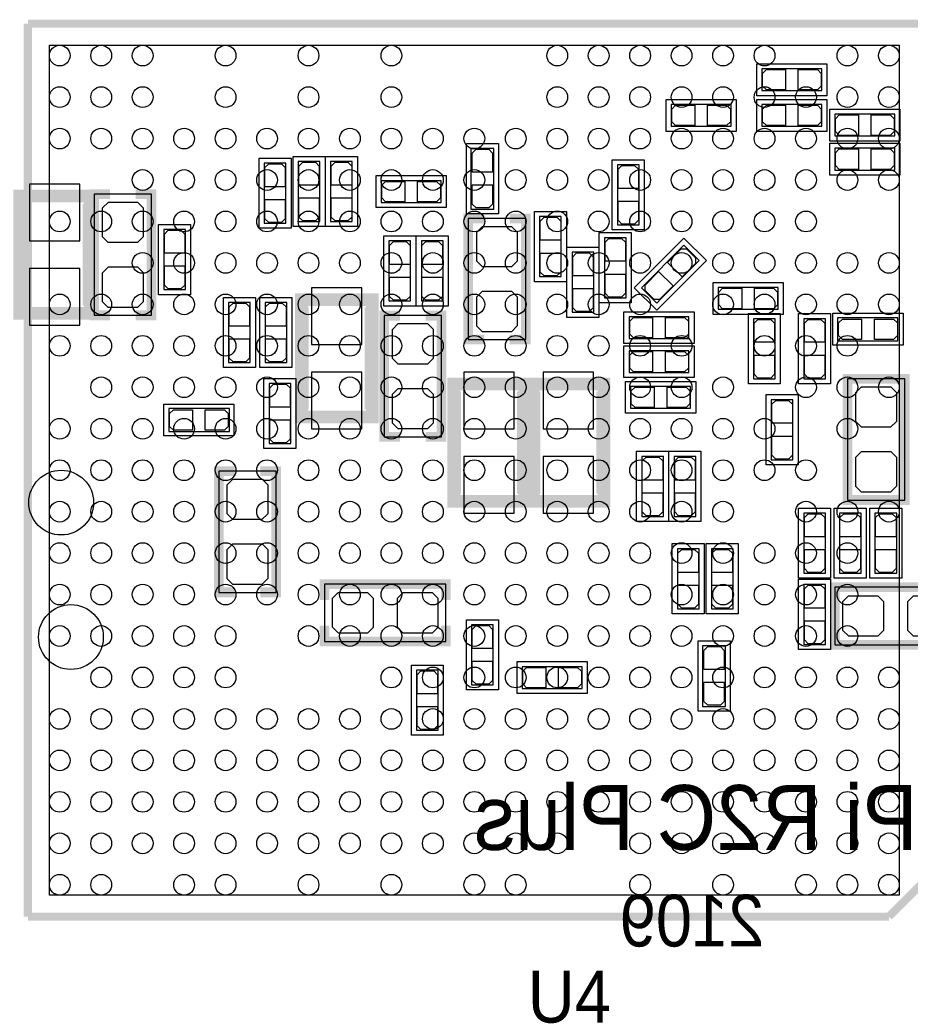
# Model space of a CAD drawing. Extents: x -6.1 to 57.8, y -3.4 to 52.8.
# Tile 5 of 11: x 7.9 to 21.8, y 17.8 to 33.2. Entities that reach past the tile are written whole.
import ezdxf

# ---------------------------------------------------------------- set-up
doc = ezdxf.new("R2010")
doc.units = 0
for name, color, linetype in [('PG_ASSEMBLY_BOTTOM', 12, 'CONTINUOUS'), ('PG_ASSEMBLY_TOP', 120, 'CONTINUOUS'), ('PG_SILKSCREEN_BOTTOM', 12, 'CONTINUOUS'), ('PG_SILKSCREEN_TOP', 9, 'CONTINUOUS'), ('PIN_BOTTOM', 1, 'CONTINUOUS'), ('PIN_TOP', 110, 'CONTINUOUS')]:
    doc.layers.add(name, color=color, linetype=linetype)

msp = doc.modelspace()

# ---------------------------------------------------------------- linework, layer by layer
at = {"layer": 'PG_ASSEMBLY_BOTTOM'}
for points in [[(20.364399, 32.453402), (19.494398, 32.453402), (19.494398, 32.113398), (20.434402, 32.113398), (20.434402, 32.453402), (20.344409, 32.453402)], [(18.941999, 31.894602), (18.071998, 31.894602), (18.071998, 31.554598), (19.012002, 31.554598), (19.012002, 31.894602), (18.922009, 31.894602)], [(20.364399, 31.894602), (19.494398, 31.894602), (19.494398, 31.554598), (20.434402, 31.554598), (20.434402, 31.894602), (20.344409, 31.894602)], [(21.507399, 31.742202), (20.637398, 31.742202), (20.637398, 31.402198), (21.577402, 31.402198), (21.577402, 31.742202), (21.487409, 31.742202)], [(14.93299, 31.144007), (14.93299, 30.253991), (15.29301, 30.253991), (15.29301, 31.204002), (14.93299, 31.204002), (14.93299, 31.133999)], [(21.507399, 31.208777), (20.637398, 31.208777), (20.637398, 30.868772), (21.577402, 30.868772), (21.577402, 31.208777), (21.487409, 31.208777)], [(11.691798, 30.905399), (11.691798, 30.035398), (12.031802, 30.035398), (12.031802, 30.975402), (11.691798, 30.975402), (11.691798, 30.885409)], [(12.225172, 30.930799), (12.225172, 30.060798), (12.565177, 30.060798), (12.565177, 31.000802), (12.225172, 31.000802), (12.225172, 30.910809)], [(12.733172, 30.930799), (12.733172, 30.060798), (13.073177, 30.060798), (13.073177, 31.000802), (12.733172, 31.000802), (12.733172, 30.910809)], [(17.569002, 30.080001), (17.569002, 30.950002), (17.228998, 30.950002), (17.228998, 30.009998), (17.569002, 30.009998), (17.569002, 30.099991)], [(13.595401, 30.360798), (14.465402, 30.360798), (14.465402, 30.700802), (13.525398, 30.700802), (13.525398, 30.360798), (13.615391, 30.360798)], [(9.924288, 30.490211), (9.024112, 30.490211), (9.024112, 28.590189), (9.924288, 28.590189), (9.924288, 30.490211)], [(14.891512, 28.209189), (15.791688, 28.209189), (15.791688, 30.109211), (14.891512, 30.109211), (14.891512, 28.209189)], [(16.009772, 30.067199), (16.009772, 29.197198), (16.349777, 29.197198), (16.349777, 30.137202), (16.009772, 30.137202), (16.009772, 30.047209)], [(10.457002, 29.064001), (10.457002, 29.934002), (10.116998, 29.934002), (10.116998, 28.993998), (10.457002, 28.993998), (10.457002, 29.083991)], [(17.365802, 28.937001), (17.365802, 29.807002), (17.025798, 29.807002), (17.025798, 28.866998), (17.365802, 28.866998), (17.365802, 28.956991)], [(13.647598, 29.686199), (13.647598, 28.816198), (13.987602, 28.816198), (13.987602, 29.756202), (13.647598, 29.756202), (13.647598, 29.666209)], [(14.155572, 29.686199), (14.155572, 28.816198), (14.495577, 28.816198), (14.495577, 29.756202), (14.155572, 29.756202), (14.155572, 29.666209)], [(17.896764, 28.832353), (18.511952, 29.447541), (18.271541, 29.687952), (17.606848, 29.023259), (17.847259, 28.782848), (17.910912, 28.846475)], [(16.517823, 29.508399), (16.517823, 28.638398), (16.857828, 28.638398), (16.857828, 29.578402), (16.517823, 29.578402), (16.517823, 29.488409)], [(19.678599, 29.024402), (18.808598, 29.024402), (18.808598, 28.684398), (19.748602, 28.684398), (19.748602, 29.024402), (19.658609, 29.024402)], [(11.473002, 27.921001), (11.473002, 28.791002), (11.132998, 28.791002), (11.132998, 27.850998), (11.473002, 27.850998), (11.473002, 27.940991)], [(12.044502, 27.921001), (12.044502, 28.791002), (11.704498, 28.791002), (11.704498, 27.850998), (12.044502, 27.850998), (12.044502, 27.940991)], [(14.470913, 28.585185), (13.570737, 28.585185), (13.570737, 26.685164), (14.470913, 26.685164), (14.470913, 28.585185)], [(17.481601, 28.227223), (18.351602, 28.227223), (18.351602, 28.567228), (17.411598, 28.567228), (17.411598, 28.227223), (17.501591, 28.227223)], [(19.362598, 28.466999), (19.362598, 27.596998), (19.702602, 27.596998), (19.702602, 28.537002), (19.362598, 28.537002), (19.362598, 28.447009)], [(20.149998, 28.466999), (20.149998, 27.596998), (20.490002, 27.596998), (20.490002, 28.537002), (20.149998, 28.537002), (20.149998, 28.447009)], [(21.568207, 28.551784), (20.678191, 28.551784), (20.678191, 28.191765), (21.628202, 28.191765), (21.628202, 28.551784), (21.558199, 28.551784)], [(17.481601, 27.693798), (18.351602, 27.693798), (18.351602, 28.033802), (17.411598, 28.033802), (17.411598, 27.693798), (17.501591, 27.693798)], [(12.108002, 26.651001), (12.108002, 27.521002), (11.767998, 27.521002), (11.767998, 26.580998), (12.108002, 26.580998), (12.108002, 26.670991)], [(20.835112, 25.694564), (21.735288, 25.694564), (21.735288, 27.594585), (20.835112, 27.594585), (20.835112, 25.694564)], [(17.507001, 27.134998), (18.377002, 27.134998), (18.377002, 27.475002), (17.436998, 27.475002), (17.436998, 27.134998), (17.526991, 27.134998)], [(19.981977, 26.397001), (19.981977, 27.267002), (19.641972, 27.267002), (19.641972, 26.326998), (19.981977, 26.326998), (19.981977, 26.416991)], [(10.257993, 26.76939), (11.148009, 26.76939), (11.148009, 27.12941), (10.197998, 27.12941), (10.197998, 26.76939), (10.268001, 26.76939)], [(17.609998, 26.307999), (17.609998, 25.437998), (17.950002, 25.437998), (17.950002, 26.378002), (17.609998, 26.378002), (17.609998, 26.288009)], [(18.118023, 26.307999), (18.118023, 25.437998), (18.458028, 25.437998), (18.458028, 26.378002), (18.118023, 26.378002), (18.118023, 26.288009)], [(10.979912, 24.246764), (11.880088, 24.246764), (11.880088, 26.146785), (10.979912, 26.146785), (10.979912, 24.246764)], [(20.490028, 24.619001), (20.490028, 25.489002), (20.150023, 25.489002), (20.150023, 24.548998), (20.490028, 24.548998), (20.490028, 24.638991)], [(21.048777, 24.619001), (21.048777, 25.489002), (20.708772, 25.489002), (20.708772, 24.548998), (21.048777, 24.548998), (21.048777, 24.638991)], [(21.607628, 24.619001), (21.607628, 25.489002), (21.267623, 25.489002), (21.267623, 24.548998), (21.607628, 24.548998), (21.607628, 24.638991)], [(18.508802, 24.060201), (18.508802, 24.930202), (18.168798, 24.930202), (18.168798, 23.990198), (18.508802, 23.990198), (18.508802, 24.080191)], [(19.042202, 24.060201), (19.042202, 24.930202), (18.702198, 24.930202), (18.702198, 23.990198), (19.042202, 23.990198), (19.042202, 24.080191)], [(12.638989, 24.376888), (12.638989, 23.476712), (14.539011, 23.476712), (14.539011, 24.376888), (12.638989, 24.376888)], [(20.489977, 23.501401), (20.489977, 24.371402), (20.149972, 24.371402), (20.149972, 23.431398), (20.489977, 23.431398), (20.489977, 23.521391)], [(20.639989, 24.326113), (20.639989, 23.425937), (22.540011, 23.425937), (22.540011, 24.326113), (20.639989, 24.326113)], [(14.942972, 23.666399), (14.942972, 22.796398), (15.282977, 22.796398), (15.282977, 23.736402), (14.942972, 23.736402), (14.942972, 23.646409)], [(18.56519, 23.346207), (18.56519, 22.456191), (18.92521, 22.456191), (18.92521, 23.406202), (18.56519, 23.406202), (18.56519, 23.336199)], [(14.419377, 22.155201), (14.419377, 23.025202), (14.079372, 23.025202), (14.079372, 22.085198), (14.419377, 22.085198), (14.419377, 22.175191)], [(16.605199, 23.080777), (15.735198, 23.080777), (15.735198, 22.740772), (16.675202, 22.740772), (16.675202, 23.080777), (16.585209, 23.080777)]]:
    msp.add_lwpolyline(points, dxfattribs=at)
at = {"layer": 'PG_ASSEMBLY_BOTTOM', "const_width": 0.2}
for points in [[(8.967394, 28.620212), (8.967394, 30.460188), (7.857388, 30.460188), (7.857388, 28.620212), (8.967394, 28.620212)], [(13.386994, 26.994612), (13.386994, 28.834588), (12.276988, 28.834588), (12.276988, 26.994612), (13.386994, 26.994612)], [(15.774594, 25.673812), (15.774594, 27.513788), (14.664588, 27.513788), (14.664588, 25.673812), (15.774594, 25.673812)], [(17.019194, 25.673812), (17.019194, 27.513788), (15.909188, 27.513788), (15.909188, 25.673812), (17.019194, 25.673812)]]:
    msp.add_lwpolyline(points, dxfattribs=at)
at = {"layer": 'PG_ASSEMBLY_TOP'}
msp.add_lwpolyline([(21.648395, 32.824395), (21.648395, 19.499605), (8.323605, 19.499605), (8.323605, 32.824395)], close=True, dxfattribs=at)
at = {"layer": 'PG_SILKSCREEN_BOTTOM'}
for points in [[(20.514412, 32.533412), (20.514412, 32.033388), (19.414388, 32.033388), (19.414388, 32.533412), (20.514412, 32.533412)], [(19.092012, 31.974612), (19.092012, 31.474588), (17.991988, 31.474588), (17.991988, 31.974612), (19.092012, 31.974612)], [(20.514412, 31.974612), (20.514412, 31.474588), (19.414388, 31.474588), (19.414388, 31.974612), (20.514412, 31.974612)], [(21.657412, 31.822212), (21.657412, 31.322188), (20.557388, 31.322188), (20.557388, 31.822212), (21.657412, 31.822212)], [(14.862988, 31.284012), (15.363012, 31.284012), (15.363012, 30.183988), (14.862988, 30.183988), (14.862988, 31.284012)], [(21.657412, 31.288787), (21.657412, 30.788762), (20.557388, 30.788762), (20.557388, 31.288787), (21.657412, 31.288787)], [(11.611788, 31.055412), (12.111812, 31.055412), (12.111812, 29.955388), (11.611788, 29.955388), (11.611788, 31.055412)], [(12.145162, 31.080812), (12.645187, 31.080812), (12.645187, 29.980788), (12.145162, 29.980788), (12.145162, 31.080812)], [(12.653162, 31.080812), (13.153187, 31.080812), (13.153187, 29.980788), (12.653162, 29.980788), (12.653162, 31.080812)], [(17.649012, 29.929988), (17.148988, 29.929988), (17.148988, 31.030012), (17.649012, 31.030012), (17.649012, 29.929988)], [(13.445388, 30.280788), (13.445388, 30.780812), (14.545412, 30.780812), (14.545412, 30.280788), (13.445388, 30.280788)], [(15.929762, 30.217212), (16.429787, 30.217212), (16.429787, 29.117188), (15.929762, 29.117188), (15.929762, 30.217212)], [(10.537012, 28.913988), (10.036988, 28.913988), (10.036988, 30.014012), (10.537012, 30.014012), (10.537012, 28.913988)], [(13.567588, 29.836212), (14.067612, 29.836212), (14.067612, 28.736188), (13.567588, 28.736188), (13.567588, 29.836212)], [(14.075562, 29.836212), (14.575587, 29.836212), (14.575587, 28.736188), (14.075562, 28.736188), (14.075562, 29.836212)], [(17.445812, 28.786988), (16.945788, 28.786988), (16.945788, 29.887012), (17.445812, 29.887012), (17.445812, 28.786988)], [(17.847259, 28.669691), (17.493691, 29.023259), (18.271541, 29.801109), (18.625109, 29.447541), (17.847259, 28.669691)], [(16.437813, 29.658412), (16.937838, 29.658412), (16.937838, 28.558388), (16.437813, 28.558388), (16.437813, 29.658412)], [(19.828612, 29.104412), (19.828612, 28.604388), (18.728588, 28.604388), (18.728588, 29.104412), (19.828612, 29.104412)], [(11.553012, 27.770988), (11.052988, 27.770988), (11.052988, 28.871012), (11.553012, 28.871012), (11.553012, 27.770988)], [(12.124512, 27.770988), (11.624488, 27.770988), (11.624488, 28.871012), (12.124512, 28.871012), (12.124512, 27.770988)], [(17.331588, 28.147213), (17.331588, 28.647238), (18.431612, 28.647238), (18.431612, 28.147213), (17.331588, 28.147213)], [(19.282588, 28.617012), (19.782612, 28.617012), (19.782612, 27.516988), (19.282588, 27.516988), (19.282588, 28.617012)], [(20.069988, 28.617012), (20.570012, 28.617012), (20.570012, 27.516988), (20.069988, 27.516988), (20.069988, 28.617012)], [(21.708212, 28.621787), (21.708212, 28.121762), (20.608188, 28.121762), (20.608188, 28.621787), (21.708212, 28.621787)], [(17.331588, 27.613788), (17.331588, 28.113812), (18.431612, 28.113812), (18.431612, 27.613788), (17.331588, 27.613788)], [(12.188012, 26.500988), (11.687988, 26.500988), (11.687988, 27.601012), (12.188012, 27.601012), (12.188012, 26.500988)], [(17.356988, 27.054988), (17.356988, 27.555012), (18.457012, 27.555012), (18.457012, 27.054988), (17.356988, 27.054988)], [(20.061987, 26.246988), (19.561962, 26.246988), (19.561962, 27.347012), (20.061987, 27.347012), (20.061987, 26.246988)], [(10.117988, 26.699388), (10.117988, 27.199412), (11.218012, 27.199412), (11.218012, 26.699388), (10.117988, 26.699388)], [(17.529988, 26.458012), (18.030012, 26.458012), (18.030012, 25.357988), (17.529988, 25.357988), (17.529988, 26.458012)], [(18.038013, 26.458012), (18.538038, 26.458012), (18.538038, 25.357988), (18.038013, 25.357988), (18.038013, 26.458012)], [(20.570038, 24.468988), (20.070013, 24.468988), (20.070013, 25.569012), (20.570038, 25.569012), (20.570038, 24.468988)], [(21.128787, 24.468988), (20.628762, 24.468988), (20.628762, 25.569012), (21.128787, 25.569012), (21.128787, 24.468988)], [(21.687638, 24.468988), (21.187613, 24.468988), (21.187613, 25.569012), (21.687638, 25.569012), (21.687638, 24.468988)], [(18.588812, 23.910188), (18.088788, 23.910188), (18.088788, 25.010212), (18.588812, 25.010212), (18.588812, 23.910188)], [(19.122212, 23.910188), (18.622188, 23.910188), (18.622188, 25.010212), (19.122212, 25.010212), (19.122212, 23.910188)], [(20.569987, 23.351388), (20.069962, 23.351388), (20.069962, 24.451412), (20.569987, 24.451412), (20.569987, 23.351388)], [(14.862962, 23.816412), (15.362987, 23.816412), (15.362987, 22.716388), (14.862962, 22.716388), (14.862962, 23.816412)], [(18.495188, 23.486212), (18.995212, 23.486212), (18.995212, 22.386188), (18.495188, 22.386188), (18.495188, 23.486212)], [(16.755212, 23.160787), (16.755212, 22.660762), (15.655188, 22.660762), (15.655188, 23.160787), (16.755212, 23.160787)], [(14.499387, 22.005188), (13.999362, 22.005188), (13.999362, 23.105212), (14.499387, 23.105212), (14.499387, 22.005188)]]:
    msp.add_lwpolyline(points, dxfattribs=at)
for points, const_width in [([(7.867396, 28.740202), (7.867396, 30.340198)], 0.2), ([(8.947404, 28.740202), (8.947404, 30.340198)], 0.2), ([(9.274302, 28.590189), (9.024112, 28.590189), (9.024112, 30.490211), (9.274302, 30.490211)], 0.1524), ([(9.674098, 28.590189), (9.924288, 28.590189), (9.924288, 30.490211), (9.674098, 30.490211)], 0.1524), ([(15.141702, 30.109211), (14.891512, 30.109211), (14.891512, 28.209189), (15.141702, 28.209189)], 0.1524), ([(15.541498, 30.109211), (15.791688, 30.109211), (15.791688, 28.209189), (15.541498, 28.209189)], 0.1524), ([(12.286996, 27.114602), (12.286996, 28.714598)], 0.2), ([(13.367004, 27.114602), (13.367004, 28.714598)], 0.2), ([(13.820927, 26.685164), (13.570737, 26.685164), (13.570737, 28.585185), (13.820927, 28.585185)], 0.1524), ([(14.220723, 26.685164), (14.470913, 26.685164), (14.470913, 28.585185), (14.220723, 28.585185)], 0.1524), ([(21.51126, 27.594535), (20.835112, 27.594585), (20.835112, 25.694564), (21.085302, 25.694564)], 0.1524), ([(21.485098, 27.594585), (21.735288, 27.594585), (21.735288, 25.694564), (21.06676, 25.694615)], 0.1524), ([(14.674596, 25.793802), (14.674596, 27.393798)], 0.2), ([(15.754604, 25.793802), (15.754604, 27.393798)], 0.2), ([(15.919196, 25.793802), (15.919196, 27.393798)], 0.2), ([(16.999204, 25.793802), (16.999204, 27.393798)], 0.2), ([(11.230102, 26.146785), (10.979912, 26.146785), (10.979912, 24.246764), (11.230102, 24.246764)], 0.1524), ([(11.629898, 26.146785), (11.880088, 26.146785), (11.880088, 24.246764), (11.629898, 24.246764)], 0.1524), ([(14.539011, 24.126698), (14.539011, 24.376888), (12.638989, 24.376888), (12.638989, 24.126698)], 0.1524), ([(22.53996, 23.649965), (22.540011, 24.326113), (20.639989, 24.326113), (20.639989, 24.075923)], 0.1524), ([(22.540011, 23.676127), (22.540011, 23.425937), (20.639989, 23.425937), (20.64004, 24.094465)], 0.1524), ([(14.539011, 23.726902), (14.539011, 23.476712), (12.638989, 23.476712), (12.638989, 23.726902)], 0.1524)]:
    msp.add_lwpolyline(points, dxfattribs=dict(at, const_width=const_width))
at = {"layer": 'PG_SILKSCREEN_TOP', "const_width": 0.127}
for points in [[(7.985989, 19.161989), (7.985989, 33.161986)], [(7.985989, 33.161986), (21.985884, 33.161986)], [(21.985884, 19.661886), (21.486089, 19.161989)], [(21.486089, 19.161989), (7.985989, 19.161989)]]:
    msp.add_lwpolyline(points, dxfattribs=at)
at = {"layer": 'PIN_BOTTOM'}
for points in [[(19.564401, 32.443395), (19.8644, 32.443395), (19.8644, 32.123405), (19.564401, 32.123405), (19.504381, 32.1834), (19.504381, 32.3834)], [(20.364399, 32.123405), (20.0644, 32.123405), (20.0644, 32.443395), (20.364399, 32.443395), (20.424419, 32.3834), (20.424419, 32.1834)], [(18.142001, 31.884595), (18.442, 31.884595), (18.442, 31.564605), (18.142001, 31.564605), (18.081981, 31.6246), (18.081981, 31.8246)], [(18.941999, 31.564605), (18.642, 31.564605), (18.642, 31.884595), (18.941999, 31.884595), (19.002019, 31.8246), (19.002019, 31.6246)], [(19.564401, 31.884595), (19.8644, 31.884595), (19.8644, 31.564605), (19.564401, 31.564605), (19.504381, 31.6246), (19.504381, 31.8246)], [(20.364399, 31.564605), (20.0644, 31.564605), (20.0644, 31.884595), (20.364399, 31.884595), (20.424419, 31.8246), (20.424419, 31.6246)], [(20.707401, 31.732195), (21.0074, 31.732195), (21.0074, 31.412205), (20.707401, 31.412205), (20.647381, 31.4722), (20.647381, 31.6722)], [(21.507399, 31.412205), (21.2074, 31.412205), (21.2074, 31.732195), (21.507399, 31.732195), (21.567419, 31.6722), (21.567419, 31.4722)], [(15.272995, 31.133999), (15.272995, 30.834), (14.953005, 30.834), (14.953005, 31.133999), (15.013, 31.194019), (15.213, 31.194019)], [(20.707401, 31.198769), (21.0074, 31.198769), (21.0074, 30.87878), (20.707401, 30.87878), (20.647381, 30.938775), (20.647381, 31.138774)], [(21.507399, 30.87878), (21.2074, 30.87878), (21.2074, 31.198769), (21.507399, 31.198769), (21.567419, 31.138774), (21.567419, 30.938775)], [(12.021795, 30.905399), (12.021795, 30.6054), (11.701805, 30.6054), (11.701805, 30.905399), (11.7618, 30.965419), (11.9618, 30.965419)], [(12.555169, 30.930799), (12.555169, 30.6308), (12.23518, 30.6308), (12.23518, 30.930799), (12.295175, 30.990819), (12.495174, 30.990819)], [(13.063169, 30.930799), (13.063169, 30.6308), (12.74318, 30.6308), (12.74318, 30.930799), (12.803175, 30.990819), (13.003174, 30.990819)], [(17.558995, 30.879999), (17.558995, 30.58), (17.239005, 30.58), (17.239005, 30.879999), (17.299, 30.940019), (17.499, 30.940019)], [(8.8011, 29.7577), (8.8011, 30.6467), (8.0137, 30.6467), (8.0137, 29.7577)], [(13.595401, 30.690795), (13.8954, 30.690795), (13.8954, 30.370805), (13.595401, 30.370805), (13.535381, 30.4308), (13.535381, 30.6308)], [(14.395399, 30.370805), (14.0954, 30.370805), (14.0954, 30.690795), (14.395399, 30.690795), (14.455419, 30.6308), (14.455419, 30.4308)], [(14.953005, 30.334001), (14.953005, 30.634), (15.272995, 30.634), (15.272995, 30.334001), (15.213, 30.273981), (15.013, 30.273981)], [(12.23518, 30.130801), (12.23518, 30.4308), (12.555169, 30.4308), (12.555169, 30.130801), (12.495174, 30.070781), (12.295175, 30.070781)], [(12.74318, 30.130801), (12.74318, 30.4308), (13.063169, 30.4308), (13.063169, 30.130801), (13.003174, 30.070781), (12.803175, 30.070781)], [(9.2583, 30.3657), (9.5885, 30.3657), (9.703105, 30.3657), (9.7917, 30.277105), (9.7917, 29.8196), (9.7028, 29.7307), (9.588805, 29.7307), (9.5885, 29.731005), (9.2456, 29.731005), (9.1567, 29.819905), (9.1567, 30.162805), (9.1567, 30.274489), (9.247911, 30.3657)], [(11.701805, 30.105401), (11.701805, 30.4054), (12.021795, 30.4054), (12.021795, 30.105401), (11.9618, 30.045381), (11.7618, 30.045381)], [(17.239005, 30.080001), (17.239005, 30.38), (17.558995, 30.38), (17.558995, 30.080001), (17.499, 30.019981), (17.299, 30.019981)], [(16.339769, 30.067199), (16.339769, 29.7672), (16.01978, 29.7672), (16.01978, 30.067199), (16.079775, 30.127219), (16.279774, 30.127219)], [(15.5575, 29.3497), (15.2273, 29.3497), (15.112695, 29.3497), (15.0241, 29.438295), (15.0241, 29.8958), (15.113, 29.9847), (15.226995, 29.9847), (15.2273, 29.984395), (15.5702, 29.984395), (15.6591, 29.895495), (15.6591, 29.552595), (15.6591, 29.440911), (15.567889, 29.3497)], [(10.446995, 29.863999), (10.446995, 29.564), (10.127005, 29.564), (10.127005, 29.863999), (10.187, 29.924019), (10.387, 29.924019)], [(17.355795, 29.736999), (17.355795, 29.437), (17.035805, 29.437), (17.035805, 29.736999), (17.0958, 29.797019), (17.2958, 29.797019)], [(13.977595, 29.686199), (13.977595, 29.3862), (13.657605, 29.3862), (13.657605, 29.686199), (13.7176, 29.746219), (13.9176, 29.746219)], [(14.485569, 29.686199), (14.485569, 29.3862), (14.16558, 29.3862), (14.16558, 29.686199), (14.225575, 29.746219), (14.425574, 29.746219)], [(16.01978, 29.267201), (16.01978, 29.5672), (16.339769, 29.5672), (16.339769, 29.267201), (16.279774, 29.207181), (16.079775, 29.207181)], [(16.84782, 29.508399), (16.84782, 29.2084), (16.527831, 29.2084), (16.527831, 29.508399), (16.587826, 29.568419), (16.787825, 29.568419)], [(18.455361, 29.405097), (18.243245, 29.192982), (18.016982, 29.419245), (18.229097, 29.631361), (18.313959, 29.631386), (18.455386, 29.489959)], [(9.2583, 29.3497), (9.5885, 29.3497), (9.703105, 29.3497), (9.7917, 29.261105), (9.7917, 28.8036), (9.7028, 28.7147), (9.588805, 28.7147), (9.5885, 28.715005), (9.2456, 28.715005), (9.1567, 28.803905), (9.1567, 29.146805), (9.1567, 29.258489), (9.247911, 29.3497)], [(10.127005, 29.064001), (10.127005, 29.364), (10.446995, 29.364), (10.446995, 29.064001), (10.387, 29.003981), (10.187, 29.003981)], [(8.0137, 29.3227), (8.0137, 28.4337), (8.8011, 28.4337), (8.8011, 29.3227)], [(13.657605, 28.886201), (13.657605, 29.1862), (13.977595, 29.1862), (13.977595, 28.886201), (13.9176, 28.826181), (13.7176, 28.826181)], [(14.16558, 28.886201), (14.16558, 29.1862), (14.485569, 29.1862), (14.485569, 28.886201), (14.425574, 28.826181), (14.225575, 28.826181)], [(17.035805, 28.937001), (17.035805, 29.237), (17.355795, 29.237), (17.355795, 28.937001), (17.2958, 28.876981), (17.0958, 28.876981)], [(17.663439, 29.065703), (17.875555, 29.277818), (18.101818, 29.051555), (17.889703, 28.839439), (17.804841, 28.839414), (17.663414, 28.980841)], [(13.2207, 28.1321), (13.2207, 29.0211), (12.4333, 29.0211), (12.4333, 28.1321)], [(15.5575, 28.3337), (15.2273, 28.3337), (15.112695, 28.3337), (15.0241, 28.422295), (15.0241, 28.8798), (15.113, 28.9687), (15.226995, 28.9687), (15.2273, 28.968395), (15.5702, 28.968395), (15.6591, 28.879495), (15.6591, 28.536595), (15.6591, 28.424911), (15.567889, 28.3337)], [(16.527831, 28.708401), (16.527831, 29.0084), (16.84782, 29.0084), (16.84782, 28.708401), (16.787825, 28.648381), (16.587826, 28.648381)], [(18.878601, 29.014395), (19.1786, 29.014395), (19.1786, 28.694405), (18.878601, 28.694405), (18.818581, 28.7544), (18.818581, 28.9544)], [(19.678599, 28.694405), (19.3786, 28.694405), (19.3786, 29.014395), (19.678599, 29.014395), (19.738619, 28.9544), (19.738619, 28.7544)], [(11.462995, 28.720999), (11.462995, 28.421), (11.143005, 28.421), (11.143005, 28.720999), (11.203, 28.781019), (11.403, 28.781019)], [(12.034495, 28.720999), (12.034495, 28.421), (11.714505, 28.421), (11.714505, 28.720999), (11.7745, 28.781019), (11.9745, 28.781019)], [(13.804925, 28.460675), (14.135125, 28.460675), (14.24973, 28.460675), (14.338325, 28.372079), (14.338325, 27.914575), (14.249425, 27.825675), (14.13543, 27.825675), (14.135125, 27.825979), (13.792225, 27.825979), (13.703325, 27.914879), (13.703325, 28.257779), (13.703325, 28.369463), (13.794537, 28.460675)], [(17.481601, 28.55722), (17.7816, 28.55722), (17.7816, 28.237231), (17.481601, 28.237231), (17.421581, 28.297226), (17.421581, 28.497225)], [(18.281599, 28.237231), (17.9816, 28.237231), (17.9816, 28.55722), (18.281599, 28.55722), (18.341619, 28.497225), (18.341619, 28.297226)], [(19.692595, 28.466999), (19.692595, 28.167), (19.372605, 28.167), (19.372605, 28.466999), (19.4326, 28.527019), (19.6326, 28.527019)], [(20.479995, 28.466999), (20.479995, 28.167), (20.160005, 28.167), (20.160005, 28.466999), (20.22, 28.527019), (20.42, 28.527019)], [(20.758201, 28.531769), (21.0582, 28.531769), (21.0582, 28.21178), (20.758201, 28.21178), (20.698181, 28.271775), (20.698181, 28.471774)], [(21.558199, 28.21178), (21.2582, 28.21178), (21.2582, 28.531769), (21.558199, 28.531769), (21.618219, 28.471774), (21.618219, 28.271775)], [(11.143005, 27.921001), (11.143005, 28.221), (11.462995, 28.221), (11.462995, 27.921001), (11.403, 27.860981), (11.203, 27.860981)], [(11.714505, 27.921001), (11.714505, 28.221), (12.034495, 28.221), (12.034495, 27.921001), (11.9745, 27.860981), (11.7745, 27.860981)], [(17.481601, 28.023795), (17.7816, 28.023795), (17.7816, 27.703805), (17.481601, 27.703805), (17.421581, 27.7638), (17.421581, 27.9638)], [(18.281599, 27.703805), (17.9816, 27.703805), (17.9816, 28.023795), (18.281599, 28.023795), (18.341619, 27.9638), (18.341619, 27.7638)], [(19.372605, 27.667001), (19.372605, 27.967), (19.692595, 27.967), (19.692595, 27.667001), (19.6326, 27.606981), (19.4326, 27.606981)], [(20.160005, 27.667001), (20.160005, 27.967), (20.479995, 27.967), (20.479995, 27.667001), (20.42, 27.606981), (20.22, 27.606981)], [(12.4333, 27.6971), (12.4333, 26.8081), (13.2207, 26.8081), (13.2207, 27.6971)], [(15.6083, 26.8113), (15.6083, 27.7003), (14.8209, 27.7003), (14.8209, 26.8113)], [(16.8529, 26.8113), (16.8529, 27.7003), (16.0655, 27.7003), (16.0655, 26.8113)], [(12.097995, 27.450999), (12.097995, 27.151), (11.778005, 27.151), (11.778005, 27.450999), (11.838, 27.511019), (12.038, 27.511019)], [(13.804925, 27.444675), (14.135125, 27.444675), (14.24973, 27.444675), (14.338325, 27.356079), (14.338325, 26.898575), (14.249425, 26.809675), (14.13543, 26.809675), (14.135125, 26.809979), (13.792225, 26.809979), (13.703325, 26.898879), (13.703325, 27.241779), (13.703325, 27.353463), (13.794537, 27.444675)], [(17.507001, 27.464995), (17.807, 27.464995), (17.807, 27.145005), (17.507001, 27.145005), (17.446981, 27.205), (17.446981, 27.405)], [(18.306999, 27.145005), (18.007, 27.145005), (18.007, 27.464995), (18.306999, 27.464995), (18.367019, 27.405), (18.367019, 27.205)], [(21.5011, 26.835075), (21.1709, 26.835075), (21.056295, 26.835075), (20.9677, 26.92367), (20.9677, 27.381175), (21.0566, 27.470075), (21.170595, 27.470075), (21.1709, 27.46977), (21.5138, 27.46977), (21.6027, 27.38087), (21.6027, 27.03797), (21.6027, 26.926286), (21.511489, 26.835075)], [(19.971969, 27.196999), (19.971969, 26.897), (19.65198, 26.897), (19.65198, 27.196999), (19.711975, 27.257019), (19.911974, 27.257019)], [(10.268001, 27.109395), (10.568, 27.109395), (10.568, 26.789405), (10.268001, 26.789405), (10.207981, 26.8494), (10.207981, 27.0494)], [(11.067999, 26.789405), (10.768, 26.789405), (10.768, 27.109395), (11.067999, 27.109395), (11.128019, 27.0494), (11.128019, 26.8494)], [(11.778005, 26.651001), (11.778005, 26.951), (12.097995, 26.951), (12.097995, 26.651001), (12.038, 26.590981), (11.838, 26.590981)], [(19.65198, 26.397001), (19.65198, 26.697), (19.971969, 26.697), (19.971969, 26.397001), (19.911974, 26.336981), (19.711975, 26.336981)], [(21.5011, 25.819075), (21.1709, 25.819075), (21.056295, 25.819075), (20.9677, 25.90767), (20.9677, 26.365175), (21.0566, 26.454075), (21.170595, 26.454075), (21.1709, 26.45377), (21.5138, 26.45377), (21.6027, 26.36487), (21.6027, 26.02197), (21.6027, 25.910286), (21.511489, 25.819075)], [(14.8209, 26.3763), (14.8209, 25.4873), (15.6083, 25.4873), (15.6083, 26.3763)], [(16.0655, 26.3763), (16.0655, 25.4873), (16.8529, 25.4873), (16.8529, 26.3763)], [(17.939995, 26.307999), (17.939995, 26.008), (17.620005, 26.008), (17.620005, 26.307999), (17.68, 26.368019), (17.88, 26.368019)], [(18.44802, 26.307999), (18.44802, 26.008), (18.128031, 26.008), (18.128031, 26.307999), (18.188026, 26.368019), (18.388025, 26.368019)], [(11.6459, 25.387275), (11.3157, 25.387275), (11.201095, 25.387275), (11.1125, 25.47587), (11.1125, 25.933375), (11.2014, 26.022275), (11.315395, 26.022275), (11.3157, 26.02197), (11.6586, 26.02197), (11.7475, 25.93307), (11.7475, 25.59017), (11.7475, 25.478486), (11.656289, 25.387275)], [(17.620005, 25.508001), (17.620005, 25.808), (17.939995, 25.808), (17.939995, 25.508001), (17.88, 25.447981), (17.68, 25.447981)], [(18.128031, 25.508001), (18.128031, 25.808), (18.44802, 25.808), (18.44802, 25.508001), (18.388025, 25.447981), (18.188026, 25.447981)], [(20.48002, 25.418999), (20.48002, 25.119), (20.160031, 25.119), (20.160031, 25.418999), (20.220026, 25.479019), (20.420025, 25.479019)], [(21.038769, 25.418999), (21.038769, 25.119), (20.71878, 25.119), (20.71878, 25.418999), (20.778775, 25.479019), (20.978774, 25.479019)], [(21.59762, 25.418999), (21.59762, 25.119), (21.277631, 25.119), (21.277631, 25.418999), (21.337626, 25.479019), (21.537625, 25.479019)], [(11.6459, 24.371275), (11.3157, 24.371275), (11.201095, 24.371275), (11.1125, 24.45987), (11.1125, 24.917375), (11.2014, 25.006275), (11.315395, 25.006275), (11.3157, 25.00597), (11.6586, 25.00597), (11.7475, 24.91707), (11.7475, 24.57417), (11.7475, 24.462486), (11.656289, 24.371275)], [(18.498795, 24.860199), (18.498795, 24.5602), (18.178805, 24.5602), (18.178805, 24.860199), (18.2388, 24.920219), (18.4388, 24.920219)], [(19.032195, 24.860199), (19.032195, 24.5602), (18.712205, 24.5602), (18.712205, 24.860199), (18.7722, 24.920219), (18.9722, 24.920219)], [(20.160031, 24.619001), (20.160031, 24.919), (20.48002, 24.919), (20.48002, 24.619001), (20.420025, 24.558981), (20.220026, 24.558981)], [(20.71878, 24.619001), (20.71878, 24.919), (21.038769, 24.919), (21.038769, 24.619001), (20.978774, 24.558981), (20.778775, 24.558981)], [(21.277631, 24.619001), (21.277631, 24.919), (21.59762, 24.919), (21.59762, 24.619001), (21.537625, 24.558981), (21.337626, 24.558981)], [(12.7635, 23.7109), (12.7635, 24.0411), (12.7635, 24.155705), (12.852095, 24.2443), (13.3096, 24.2443), (13.3985, 24.1554), (13.3985, 24.041405), (13.398195, 24.0411), (13.398195, 23.6982), (13.309295, 23.6093), (12.966395, 23.6093), (12.854711, 23.6093), (12.7635, 23.700511)], [(13.7795, 23.7109), (13.7795, 24.0411), (13.7795, 24.155705), (13.868095, 24.2443), (14.3256, 24.2443), (14.4145, 24.1554), (14.4145, 24.041405), (14.414195, 24.0411), (14.414195, 23.6982), (14.325295, 23.6093), (13.982395, 23.6093), (13.870711, 23.6093), (13.7795, 23.700511)], [(18.178805, 24.060201), (18.178805, 24.3602), (18.498795, 24.3602), (18.498795, 24.060201), (18.4388, 24.000181), (18.2388, 24.000181)], [(18.712205, 24.060201), (18.712205, 24.3602), (19.032195, 24.3602), (19.032195, 24.060201), (18.9722, 24.000181), (18.7722, 24.000181)], [(20.479969, 24.301399), (20.479969, 24.0014), (20.15998, 24.0014), (20.15998, 24.301399), (20.219975, 24.361419), (20.419974, 24.361419)], [(20.7645, 23.660125), (20.7645, 23.990325), (20.7645, 24.10493), (20.853095, 24.193525), (21.3106, 24.193525), (21.3995, 24.104625), (21.3995, 23.99063), (21.399195, 23.990325), (21.399195, 23.647425), (21.310295, 23.558525), (20.967395, 23.558525), (20.855711, 23.558525), (20.7645, 23.649737)], [(21.7805, 23.660125), (21.7805, 23.990325), (21.7805, 24.10493), (21.869095, 24.193525), (22.3266, 24.193525), (22.4155, 24.104625), (22.4155, 23.99063), (22.415195, 23.990325), (22.415195, 23.647425), (22.326295, 23.558525), (21.983395, 23.558525), (21.871711, 23.558525), (21.7805, 23.649737)], [(20.15998, 23.501401), (20.15998, 23.8014), (20.479969, 23.8014), (20.479969, 23.501401), (20.419974, 23.441381), (20.219975, 23.441381)], [(15.272969, 23.666399), (15.272969, 23.3664), (14.95298, 23.3664), (14.95298, 23.666399), (15.012975, 23.726419), (15.212974, 23.726419)], [(18.905195, 23.336199), (18.905195, 23.0362), (18.585205, 23.0362), (18.585205, 23.336199), (18.6452, 23.396219), (18.8452, 23.396219)], [(14.95298, 22.866401), (14.95298, 23.1664), (15.272969, 23.1664), (15.272969, 22.866401), (15.212974, 22.806381), (15.012975, 22.806381)], [(14.409369, 22.955199), (14.409369, 22.6552), (14.08938, 22.6552), (14.08938, 22.955199), (14.149375, 23.015219), (14.349374, 23.015219)], [(15.805201, 23.070769), (16.1052, 23.070769), (16.1052, 22.75078), (15.805201, 22.75078), (15.745181, 22.810775), (15.745181, 23.010774)], [(16.605199, 22.75078), (16.3052, 22.75078), (16.3052, 23.070769), (16.605199, 23.070769), (16.665219, 23.010774), (16.665219, 22.810775)], [(18.585205, 22.536201), (18.585205, 22.8362), (18.905195, 22.8362), (18.905195, 22.536201), (18.8452, 22.476181), (18.6452, 22.476181)], [(14.08938, 22.155201), (14.08938, 22.4552), (14.409369, 22.4552), (14.409369, 22.155201), (14.349374, 22.095181), (14.149375, 22.095181)]]:
    msp.add_lwpolyline(points, close=True, dxfattribs=at)
for centre in [(8.509, 25.654), (8.6614, 23.5458)]:
    msp.add_circle(centre, 0.508, dxfattribs=at)
at = {"layer": 'PIN_TOP'}
for centre in [(8.48581, 32.662089), (9.135999, 32.662089), (9.78601, 32.662089), (11.086008, 32.662089), (12.386005, 32.662089), (13.685901, 32.662089), (16.285896, 32.662089), (16.935907, 32.662089), (17.585792, 32.662089), (18.235803, 32.662089), (18.885789, 32.662089), (19.5358, 32.662089), (20.835798, 32.662089), (21.485987, 32.662089), (8.48581, 32.011899), (9.135999, 32.011899), (9.78601, 32.011899), (11.086008, 32.011899), (12.386005, 32.011899), (13.685901, 32.011899), (16.285896, 32.011899), (16.935907, 32.011899), (17.585792, 32.011899), (18.235803, 32.011899), (18.885789, 32.011899), (19.5358, 32.011899), (20.185786, 32.011899), (20.835798, 32.011899), (21.485987, 32.011899), (8.48581, 31.361888), (9.135999, 31.361888), (9.78601, 31.361888), (10.435996, 31.361888), (11.086008, 31.361888), (11.735994, 31.361888), (12.386005, 31.361888), (13.03589, 31.361888), (13.685901, 31.361888), (14.335887, 31.361888), (14.985898, 31.361888), (15.63591, 31.361888), (16.285896, 31.361888), (16.935907, 31.361888), (17.585792, 31.361888), (18.235803, 31.361888), (18.885789, 31.361888), (19.5358, 31.361888), (20.185786, 31.361888), (20.835798, 31.361888), (21.485987, 31.361888), (9.78601, 30.711902), (10.435996, 30.711902), (11.086008, 30.711902), (11.735994, 30.711902), (12.386005, 30.711902), (13.03589, 30.711902), (13.685901, 30.711902), (14.335887, 30.711902), (14.985898, 30.711902), (15.63591, 30.711902), (16.285896, 30.711902), (16.935907, 30.711902), (17.585792, 30.711902), (18.235803, 30.711902), (18.885789, 30.711902), (19.5358, 30.711902), (20.185786, 30.711902), (20.835798, 30.711902), (21.485987, 30.711902), (8.48581, 30.061891), (9.135999, 30.061891), (9.78601, 30.061891), (10.435996, 30.061891), (11.086008, 30.061891), (11.735994, 30.061891), (12.386005, 30.061891), (13.03589, 30.061891), (13.685901, 30.061891), (14.335887, 30.061891), (14.985898, 30.061891), (15.63591, 30.061891), (16.285896, 30.061891), (16.935907, 30.061891), (17.585792, 30.061891), (18.235803, 30.061891), (18.885789, 30.061891), (19.5358, 30.061891), (20.185786, 30.061891), (9.78601, 29.411905), (10.435996, 29.411905), (11.086008, 29.411905), (11.735994, 29.411905), (12.386005, 29.411905), (13.03589, 29.411905), (13.685901, 29.411905), (14.335887, 29.411905), (14.985898, 29.411905), (15.63591, 29.411905), (16.285896, 29.411905), (16.935907, 29.411905), (17.585792, 29.411905), (18.235803, 29.411905), (18.885789, 29.411905), (19.5358, 29.411905), (20.185786, 29.411905), (20.835798, 29.411905), (21.485987, 29.411905), (8.48581, 28.761893), (9.135999, 28.761893), (9.78601, 28.761893), (10.435996, 28.761893), (11.086008, 28.761893), (11.735994, 28.761893), (12.386005, 28.761893), (13.03589, 28.761893), (13.685901, 28.761893), (14.335887, 28.761893), (14.985898, 28.761893), (15.63591, 28.761893), (16.285896, 28.761893), (16.935907, 28.761893), (17.585792, 28.761893), (18.885789, 28.761893), (19.5358, 28.761893), (20.185786, 28.761893), (20.835798, 28.761893), (21.485987, 28.761893), (8.48581, 28.112009), (9.135999, 28.112009), (9.78601, 28.112009), (10.435996, 28.112009), (11.086008, 28.112009), (11.735994, 28.112009), (12.386005, 28.112009), (13.03589, 28.112009), (13.685901, 28.112009), (14.335887, 28.112009), (14.985898, 28.112009), (15.63591, 28.112009), (16.285896, 28.112009), (16.935907, 28.112009), (17.585792, 28.112009), (18.235803, 28.112009), (19.5358, 28.112009), (20.185786, 28.112009), (20.835798, 28.112009), (9.135999, 27.461997), (9.78601, 27.461997), (10.435996, 27.461997), (11.086008, 27.461997), (11.735994, 27.461997), (12.386005, 27.461997), (13.03589, 27.461997), (13.685901, 27.461997), (14.335887, 27.461997), (14.985898, 27.461997), (15.63591, 27.461997), (16.285896, 27.461997), (16.935907, 27.461997), (17.585792, 27.461997), (18.235803, 27.461997), (18.885789, 27.461997), (20.185786, 27.461997), (20.835798, 27.461997), (21.485987, 27.461997), (8.48581, 26.812011), (9.135999, 26.812011), (9.78601, 26.812011), (10.435996, 26.812011), (11.086008, 26.812011), (11.735994, 26.812011), (12.386005, 26.812011), (13.03589, 26.812011), (13.685901, 26.812011), (14.335887, 26.812011), (14.985898, 26.812011), (15.63591, 26.812011), (16.285896, 26.812011), (16.935907, 26.812011), (17.585792, 26.812011), (18.235803, 26.812011), (18.885789, 26.812011), (19.5358, 26.812011), (20.835798, 26.812011), (8.48581, 26.162), (9.135999, 26.162), (9.78601, 26.162), (10.435996, 26.162), (11.086008, 26.162), (11.735994, 26.162), (12.386005, 26.162), (13.03589, 26.162), (13.685901, 26.162), (14.335887, 26.162), (14.985898, 26.162), (15.63591, 26.162), (16.285896, 26.162), (16.935907, 26.162), (17.585792, 26.162), (18.235803, 26.162), (18.885789, 26.162), (19.5358, 26.162), (20.185786, 26.162), (8.48581, 25.511989), (9.135999, 25.511989), (9.78601, 25.511989), (10.435996, 25.511989), (11.086008, 25.511989), (11.735994, 25.511989), (12.386005, 25.511989), (13.03589, 25.511989), (13.685901, 25.511989), (14.335887, 25.511989), (14.985898, 25.511989), (15.63591, 25.511989), (16.285896, 25.511989), (16.935907, 25.511989), (17.585792, 25.511989), (18.235803, 25.511989), (18.885789, 25.511989), (20.185786, 25.511989), (20.835798, 25.511989), (21.485987, 25.511989), (8.48581, 24.862003), (9.135999, 24.862003), (9.78601, 24.862003), (10.435996, 24.862003), (11.086008, 24.862003), (11.735994, 24.862003), (12.386005, 24.862003), (13.03589, 24.862003), (13.685901, 24.862003), (14.335887, 24.862003), (14.985898, 24.862003), (15.63591, 24.862003), (16.285896, 24.862003), (16.935907, 24.862003), (17.585792, 24.862003), (18.235803, 24.862003), (18.885789, 24.862003), (19.5358, 24.862003), (20.185786, 24.862003), (20.835798, 24.862003), (8.48581, 24.211991), (9.135999, 24.211991), (9.78601, 24.211991), (10.435996, 24.211991), (11.086008, 24.211991), (11.735994, 24.211991), (12.386005, 24.211991), (13.03589, 24.211991), (13.685901, 24.211991), (14.335887, 24.211991), (14.985898, 24.211991), (15.63591, 24.211991), (16.285896, 24.211991), (16.935907, 24.211991), (17.585792, 24.211991), (18.235803, 24.211991), (18.885789, 24.211991), (19.5358, 24.211991), (20.185786, 24.211991), (20.835798, 24.211991), (8.48581, 23.562107), (9.135999, 23.562107), (9.78601, 23.562107), (10.435996, 23.562107), (11.086008, 23.562107), (12.386005, 23.562107), (13.03589, 23.562107), (13.685901, 23.562107), (14.335887, 23.562107), (14.985898, 23.562107), (15.63591, 23.562107), (16.285896, 23.562107), (16.935907, 23.562107), (17.585792, 23.562107), (18.235803, 23.562107), (18.885789, 23.562107), (19.5358, 23.562107), (20.185786, 23.562107), (20.835798, 23.562107), (9.135999, 22.912095), (9.78601, 22.912095), (10.435996, 22.912095), (11.086008, 22.912095), (13.685901, 22.912095), (14.335887, 22.912095), (14.985898, 22.912095), (15.63591, 22.912095), (16.285896, 22.912095), (16.935907, 22.912095), (17.585792, 22.912095), (18.235803, 22.912095), (18.885789, 22.912095), (19.5358, 22.912095), (20.185786, 22.912095), (20.835798, 22.912095), (21.485987, 22.912095), (8.48581, 22.262109), (9.135999, 22.262109), (9.78601, 22.262109), (10.435996, 22.262109), (11.086008, 22.262109), (11.735994, 22.262109), (12.386005, 22.262109), (13.03589, 22.262109), (13.685901, 22.262109), (14.335887, 22.262109), (14.985898, 22.262109), (15.63591, 22.262109), (16.285896, 22.262109), (16.935907, 22.262109), (17.585792, 22.262109), (18.235803, 22.262109), (18.885789, 22.262109), (19.5358, 22.262109), (20.185786, 22.262109), (20.835798, 22.262109), (21.485987, 22.262109), (8.48581, 21.612098), (9.135999, 21.612098), (9.78601, 21.612098), (10.435996, 21.612098), (11.086008, 21.612098), (11.735994, 21.612098), (12.386005, 21.612098), (13.03589, 21.612098), (13.685901, 21.612098), (14.335887, 21.612098), (14.985898, 21.612098), (15.63591, 21.612098), (16.285896, 21.612098), (16.935907, 21.612098), (17.585792, 21.612098), (18.235803, 21.612098), (18.885789, 21.612098), (19.5358, 21.612098), (20.185786, 21.612098), (20.835798, 21.612098), (21.485987, 21.612098), (8.48581, 20.962112), (9.135999, 20.962112), (9.78601, 20.962112), (10.435996, 20.962112), (11.086008, 20.962112), (11.735994, 20.962112), (12.386005, 20.962112), (13.03589, 20.962112), (13.685901, 20.962112), (14.335887, 20.962112), (14.985898, 20.962112), (15.63591, 20.962112), (16.285896, 20.962112), (16.935907, 20.962112), (17.585792, 20.962112), (18.235803, 20.962112), (18.885789, 20.962112), (19.5358, 20.962112), (20.185786, 20.962112), (20.835798, 20.962112), (21.485987, 20.962112), (8.48581, 20.312101), (9.135999, 20.312101), (9.78601, 20.312101), (10.435996, 20.312101), (11.086008, 20.312101), (11.735994, 20.312101), (12.386005, 20.312101), (13.03589, 20.312101), (13.685901, 20.312101), (14.335887, 20.312101), (14.985898, 20.312101), (15.63591, 20.312101), (16.285896, 20.312101), (17.585792, 20.312101), (18.235803, 20.312101), (18.885789, 20.312101), (19.5358, 20.312101), (20.185786, 20.312101), (20.835798, 20.312101), (21.485987, 20.312101), (8.48581, 19.661911), (9.135999, 19.661911), (10.435996, 19.661911), (11.086008, 19.661911), (12.386005, 19.661911), (13.685901, 19.661911), (14.985898, 19.661911), (15.63591, 19.661911), (17.585792, 19.661911), (18.885789, 19.661911), (20.185786, 19.661911), (20.835798, 19.661911), (21.485987, 19.661911)]:
    msp.add_circle(centre, 0.162496, dxfattribs=at)

# ---------------------------------------------------------------- texts
at = {"layer": 'PG_SILKSCREEN_BOTTOM', "text_generation_flag": 2}
for s, height, width, p in [('NanoPi R2C Plus', 1.016, 0.95, (25.022302, 20.209002)), ('2109', 0.8128, 0.9375, (19.5326, 18.6944))]:
    msp.add_text(s, height=height, dxfattribs=dict(at, width=width)).set_placement(p)
at = {"layer": 'PG_SILKSCREEN_TOP', "width": 0.9375}
msp.add_text('U4', height=0.8128, dxfattribs=at).set_placement((15.8242, 17.5006))

doc.saveas('drawing.dxf')
